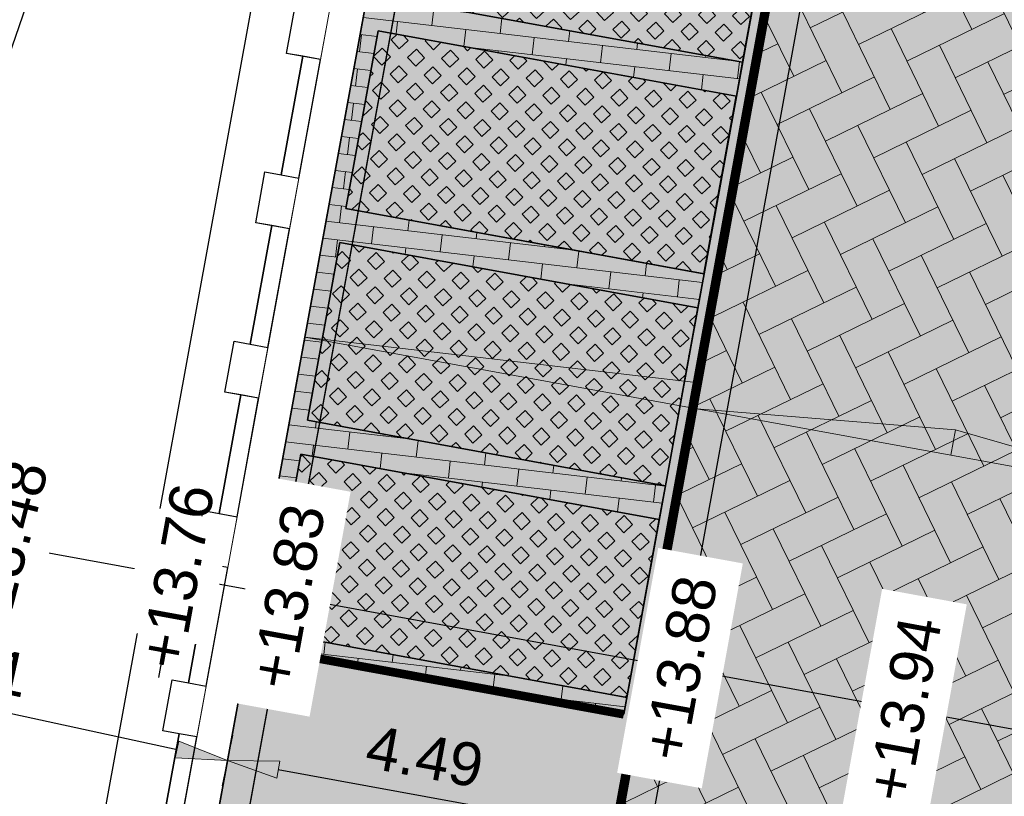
# Model space of a CAD drawing. Header units: metres. Extents: x 131295 to 132236, y 397710 to 398702.
# Tile 80 of 127: x 131585.34 to 131596.79, y 398200.47 to 398209.5. Entities that reach past the tile are written whole.
import ezdxf

# ---------------------------------------------------------------- set-up
doc = ezdxf.new("R2010")
doc.units = ezdxf.units.M
for name, pattern in [('AL-MATERIAALS', [2, 1, -1]), ('MA-1-1', [2, 1, -1]), ('MA-1-3', [4, 1, -3])]:
    doc.linetypes.add(name, pattern=pattern)
doc.layers.get('Defpoints').update_dxf_attribs({"color": 128})
doc.layers.add('N-GR-arcering gras', color=7, linetype='Continuous', lineweight=5, true_color=0xecffb3)
doc.layers.add("N-VH-arcering 'MAT' kleur 5 (roodbruin)", color=7, linetype='Continuous', lineweight=18, true_color=0xc5a6a0)
for name, color, linetype, lineweight in [('N-IE-markering 1 - 1 streep', 255, 'MA-1-1', 18), ('N-IE-markering 1 - 3 streep 0.10', 255, 'MA-1-3', 18), ('N-KO-wadiband 400x350mm', 6, 'Continuous', 35), ('N-KO-wadiband achterkant', 8, 'Continuous', 5), ('N-VH-afschotrichting @ 0.2', 250, 'Continuous', 18), ('N-VH-arcering grasbetontegels', 8, 'Continuous', 5), ('N-VH-arcering SBS KF keperverband', 8, 'Continuous', 5), ('N-VH-arcering SBS WF halfsteensverband', 8, 'Continuous', 5), ('N-VH-betontegel 600x400x80 mm', 8, 'Continuous', 5), ('N-VH-goot', 8, 'Continuous', 5), ('X-AL-maatvoering', 1, 'Continuous', 18), ('X-AL-materiaalscheiding', 1, 'AL-MATERIAALS', 18), ('X-AL-planhoogte', 190, 'Continuous', 25)]:
    doc.layers.add(name, color=color, linetype=linetype, lineweight=lineweight)
for name, color, linetype, plot in [('X-AL-contourlijnen', 30, 'Continuous', False), ('X-AL-hulplijn bandenlijnnummers', 30, 'Continuous', False), ('X-AL-hulplijn hoogtetekst', 190, 'Continuous', False)]:
    doc.layers.add(name, color=color, linetype=linetype, plot=plot)
doc.styles.add('CS Annotative', font='arial.ttf')
doc.dimstyles.new('CS Annotative', dxfattribs={"dimtxt": 2.5, "dimasz": 3, "dimexe": 0.18, "dimexo": 0.0625, "dimgap": 1, "dimtad": 1, "dimzin": 0, "dimdsep": 46, "dimtxsty": 'CS Annotative', "dimblk": 'CS Dimensionpijl', "dimcen": 0, "dimse1": 1, "dimse2": 1, "dimclrd": 256, "dimclre": 256, "dimclrt": 2, "dimadec": 0, "dimazin": 0, "dimtm": 1e-09, "dimtfac": 1, "dimtofl": 0, "dimtmove": 1, "dimatfit": 3, "dimfxl": 1, "dimtfillclr": 256, "dimtolj": 1, "dimtzin": 0, "dimarcsym": 0})
pattern_1 = [(313.3197747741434, (26318.95213051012, 79631.07993216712), (0.2037100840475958, 0.1920994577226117), [0.14, -0.14]), (43.31977477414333, (26318.95213051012, 79631.07993216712), (-0.1920994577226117, 0.2037100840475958), [0.14, -0.14]), (313.3197747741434, (26319.05398457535, 79631.17598097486), (0.2037100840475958, 0.1920994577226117), [0.14, -0.14]), (43.31977477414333, (26319.04817931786, 79630.97807810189), (-0.1920994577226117, 0.2037100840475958), [0.14, -0.14])]

# ---------------------------------------------------------------- blocks, each defined once
blk = doc.blocks.new('CS tegel 600x400x80')
at = {"linetype": 'Continuous', "flags": 128}
blk.add_lwpolyline([(0.5999999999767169, 5.820766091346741e-11), (0.5999999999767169, 0.4000000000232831), (0, 0.4000000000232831), (0, 0)], close=True, dxfattribs=at)
blk = doc.blocks.new('CS Dimensionpijl')
h = blk.add_hatch(color=256)
h.dxf.hatch_style = 1
h.paths.add_polyline_path([(-1, -0.1666666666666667), (0, 0), (-1, 0.1666666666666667)])
at = {"flags": 128}
blk.add_lwpolyline([(0, 0.5), (0, -0.5)], dxfattribs=at)
blk.add_lwpolyline([(-1, -0.1666666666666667), (0, 0), (-1, 0.1666666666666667)], close=True, dxfattribs=at)
blk = doc.blocks.new('*D288')
at = {"layer": 'Defpoints', "color": 0, "transparency": 16777216}
for p in [(131596.0437525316, 398221.2517831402), (131592.178435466, 398200.082579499), (131598.2145743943, 398198.9804317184)]:
    blk.add_point(p, dxfattribs=at)
at = {"layer": 'X-AL-maatvoering', "lineweight": -2, "transparency": 16777216}
blk.add_line((131597.6243329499, 398199.0882048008), (131592.7686769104, 398199.9748064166), dxfattribs=at)
at = {"layer": 'X-AL-maatvoering', "lineweight": -2, "transparency": 16777216, "xscale": 0.6000000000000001, "yscale": 0.6000000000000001, "zscale": 0.6000000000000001}
for p, rotation in [((131592.178435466, 398200.082579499), 169.652268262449), ((131598.2145743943, 398198.9804317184), 349.652268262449)]:
    blk.add_blockref('CS Dimensionpijl', p, dxfattribs=dict(at, rotation=rotation))
at = {"layer": 'X-AL-maatvoering', "color": 2, "transparency": 16777216, "insert": (131595.2782843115, 398199.979387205), "char_height": 0.5, "attachment_point": 5, "rotation": 349.65226826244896, "style": 'CS Annotative'}
blk.add_mtext('\\A1;6.14', dxfattribs=at)
blk = doc.blocks.new('*D289')
at = {"layer": 'Defpoints', "color": 0, "transparency": 16777216}
for p in [(131596.0437525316, 398221.2517831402), (131587.7574634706, 398200.8898114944), (131587.7574634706, 398200.8898114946)]:
    blk.add_point(p, dxfattribs=at)
at = {"layer": 'X-AL-maatvoering', "lineweight": -2, "transparency": 16777216}
blk.add_line((131591.5881940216, 398200.1903525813), (131588.347704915, 398200.7820384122), dxfattribs=at)
at = {"layer": 'X-AL-maatvoering', "lineweight": -2, "transparency": 16777216, "xscale": 0.6000000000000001, "yscale": 0.6000000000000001, "zscale": 0.6000000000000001}
for p, rotation in [((131587.7574634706, 398200.8898114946), 169.6522682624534), ((131592.178435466, 398200.0825794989), 349.6522682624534)]:
    blk.add_blockref('CS Dimensionpijl', p, dxfattribs=dict(at, rotation=rotation))
at = {"layer": 'X-AL-maatvoering', "color": 2, "transparency": 16777216, "insert": (131590.0497288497, 398200.934077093), "char_height": 0.5, "attachment_point": 5, "rotation": 349.6522682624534, "style": 'CS Annotative'}
blk.add_mtext('\\A1;4.49', dxfattribs=at)
blk = doc.blocks.new('*U423')
at = {"ltscale": 0.2}
h = blk.add_hatch(color=256, dxfattribs=at)
h.dxf.hatch_style = 1
h.paths.add_polyline_path([(0, 0), (22.79051382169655, -4.161354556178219), (23.05994652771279, -2.685750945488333)])
blk.add_lwpolyline([(0, 0), (22.79051382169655, -4.161354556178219), (23.05994652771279, -2.685750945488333)], close=True, dxfattribs=at)
blk = doc.blocks.new('*U424')
at = {"ltscale": 0.2}
h = blk.add_hatch(color=256, dxfattribs=at)
h.dxf.hatch_style = 1
h.paths.add_polyline_path([(0, 0), (14.74770522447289, -2.692805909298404), (15.01713793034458, -1.217202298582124)])
blk.add_lwpolyline([(0, 0), (14.74770522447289, -2.692805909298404), (15.01713793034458, -1.217202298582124)], close=True, dxfattribs=at)
blk = doc.blocks.new('*U425')
at = {"ltscale": 0.2}
h = blk.add_hatch(color=256, dxfattribs=at)
h.dxf.hatch_style = 1
h.paths.add_polyline_path([(0, 0), (-14.74770522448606, 2.692805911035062), (-14.47827251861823, 4.168409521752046)])
blk.add_lwpolyline([(0, 0), (-14.74770522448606, 2.692805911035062), (-14.47827251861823, 4.168409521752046)], close=True, dxfattribs=at)
blk = doc.blocks.new('*D534')
at = {"layer": 'Defpoints', "color": 0, "transparency": 16777216}
for p in [(131581.5866742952, 398202.2252989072), (131587.7574634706, 398200.8898114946), (131587.7574634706, 398200.8898114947)]:
    blk.add_point(p, dxfattribs=at)
at = {"layer": 'X-AL-maatvoering', "lineweight": -2, "transparency": 16777216}
blk.add_line((131582.1730979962, 398202.098384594), (131587.1710397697, 398201.0167258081), dxfattribs=at)
at = {"layer": 'X-AL-maatvoering', "lineweight": -2, "transparency": 16777216, "xscale": 0.6000000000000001, "yscale": 0.6000000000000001, "zscale": 0.6000000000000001}
for p, rotation in [((131581.5866742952, 398202.2252989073), 167.7883309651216), ((131587.7574634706, 398200.8898114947), 347.7883309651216)]:
    blk.add_blockref('CS Dimensionpijl', p, dxfattribs=dict(at, rotation=rotation))
at = {"layer": 'X-AL-maatvoering', "color": 2, "transparency": 16777216, "insert": (131584.7684089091, 398202.0027065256), "char_height": 0.5, "attachment_point": 5, "rotation": 347.78833096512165, "style": 'CS Annotative'}
blk.add_mtext('\\A1;6.31', dxfattribs=at)

msp = doc.modelspace()

# ---------------------------------------------------------------- hatches: boundary and pattern name
at = {"layer": 'N-GR-arcering gras'}
h = msp.add_hatch(color=256, dxfattribs=at)
h.dxf.hatch_style = 1
h.paths.add_polyline_path([(131594.1190402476, 398211.0673645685), (131589.9578380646, 398211.8271647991), (131589.5806322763, 398209.7613197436), (131593.7418344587, 398209.0015195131)])
h = msp.add_hatch(color=256, dxfattribs=at)
h.dxf.hatch_style = 1
h.paths.add_polyline_path([(131593.6699857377, 398208.6080252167), (131589.5087835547, 398209.3678254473), (131589.1315777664, 398207.3019803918), (131593.2927799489, 398206.5421801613)])
h = msp.add_hatch(color=256, dxfattribs=at)
h.dxf.hatch_style = 1
h.paths.add_polyline_path([(131593.2241030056, 398206.1481081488), (131589.0642379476, 398206.9076642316), (131588.6870321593, 398204.8418191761), (131592.8473241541, 398204.0821851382)])
h = msp.add_hatch(color=256, dxfattribs=at)
h.dxf.hatch_style = 1
h.paths.add_polyline_path([(131592.7755565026, 398203.6886746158), (131588.6106745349, 398204.4491467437), (131588.2334687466, 398202.3833016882), (131592.3987776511, 398201.6227516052)])
at = {"layer": "N-VH-arcering 'MAT' kleur 5 (roodbruin)"}
h = msp.add_hatch(color=256, dxfattribs=at)
h.dxf.hatch_style = 1
edge = h.paths.add_edge_path()
edge.add_line((131603.4787111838, 398227.8088847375), (131601.2077760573, 398228.2235382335))
edge.add_line((131601.2077760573, 398228.2235382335), (131601.0110289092, 398228.2594625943))
edge.add_line((131601.0110289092, 398228.2594625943), (131599.5354252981, 398228.5288953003))
edge.add_line((131599.5354252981, 398228.5288953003), (131599.3386781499, 398228.5648196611))
edge.add_line((131599.3386781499, 398228.5648196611), (131597.5760008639, 398228.8866695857))
edge.add_line((131597.5760008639, 398228.8866695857), (131596.6778918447, 398223.9679908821))
edge.add_line((131596.6778918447, 398223.9679908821), (131596.2197785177, 398221.459039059))
edge.add_line((131596.2197785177, 398221.459039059), (131590.4718807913, 398189.9794953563))
edge.add_line((131590.4718807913, 398189.9794953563), (131590.4539186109, 398189.8811217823))
edge.add_arc((131588.4864471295, 398190.2403653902), 2.000000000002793, 259.6307525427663, 349.65226826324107, ccw=False)
edge.add_line((131588.1264647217, 398188.2730289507), (131582.6861987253, 398189.268486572))
edge.add_line((131582.6861987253, 398189.268486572), (131582.6857327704, 398189.2683017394))
edge.add_line((131582.6857327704, 398189.2683017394), (131581.7858494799, 398184.3499459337))
edge.add_line((131581.7858494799, 398184.3499459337), (131592.2457825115, 398182.4361489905))
edge.add_line((131592.2457825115, 398182.4361489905), (131592.442516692, 398182.4001536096))
edge.add_line((131592.442516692, 398182.4001536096), (131593.9180230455, 398182.1301882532))
edge.add_line((131593.9180230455, 398182.1301882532), (131594.114757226, 398182.0941928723))
edge.add_line((131594.114757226, 398182.0941928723), (131595.0984407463, 398181.9142850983))
edge.add_line((131595.0984407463, 398181.9142850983), (131598.4931254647, 398200.5059739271))
edge.add_line((131598.4931254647, 398200.5059739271), (131600.7125051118, 398212.6593642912))
edge.add_line((131600.7125051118, 398212.6593642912), (131603.4787111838, 398227.8088847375))
h = msp.add_hatch(color=256, dxfattribs=at)
h.dxf.hatch_style = 1
edge = h.paths.add_edge_path()
edge.add_arc((131595.8262842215, 398221.5308877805), 0.4000000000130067, 259.6522682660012, 289.66410784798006, ccw=False)
edge.add_line((131595.7544354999, 398221.1373934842), (131591.5932333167, 398221.8971937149))
edge.add_line((131591.5932333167, 398221.8971937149), (131591.5752711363, 398221.7988201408))
edge.add_line((131591.5752711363, 398221.7988201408), (131588.0007972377, 398202.2224789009))
edge.add_line((131588.0007972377, 398202.2224789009), (131592.3628939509, 398201.4259970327))
edge.add_line((131592.3628939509, 398201.4259970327), (131592.3987776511, 398201.6227516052))
edge.add_line((131592.3987776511, 398201.6227516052), (131588.2334687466, 398202.3833016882))
edge.add_line((131588.2334687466, 398202.3833016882), (131588.6106745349, 398204.4491467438))
edge.add_line((131588.6106745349, 398204.4491467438), (131592.7755565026, 398203.6886746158))
edge.add_line((131592.7755565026, 398203.6886746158), (131592.8473241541, 398204.0821851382))
edge.add_line((131592.8473241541, 398204.0821851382), (131588.6870321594, 398204.8418191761))
edge.add_line((131588.6870321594, 398204.8418191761), (131589.0642379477, 398206.9076642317))
edge.add_line((131589.0642379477, 398206.9076642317), (131593.2241030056, 398206.1481081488))
edge.add_line((131593.2241030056, 398206.1481081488), (131593.2958701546, 398206.541615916))
edge.add_line((131593.2958701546, 398206.541615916), (131589.1315777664, 398207.3019803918))
edge.add_line((131589.1315777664, 398207.3019803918), (131589.5087835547, 398209.3678254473))
edge.add_line((131589.5087835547, 398209.3678254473), (131593.6726490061, 398208.6075389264))
edge.add_line((131593.6726490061, 398208.6075389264), (131593.7444164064, 398209.0010480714))
edge.add_line((131593.7444164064, 398209.0010480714), (131589.5806322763, 398209.7613197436))
edge.add_line((131589.5806322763, 398209.7613197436), (131589.9578380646, 398211.8271647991))
edge.add_line((131589.9578380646, 398211.8271647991), (131594.1211952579, 398211.0669710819))
edge.add_line((131594.1211952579, 398211.0669710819), (131594.1929626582, 398211.4604802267))
edge.add_line((131594.1929626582, 398211.4604802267), (131590.0296867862, 398212.2206590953))
edge.add_line((131590.0296867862, 398212.2206590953), (131590.4068925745, 398214.2865041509))
edge.add_line((131590.4068925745, 398214.2865041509), (131594.5697415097, 398213.5264032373))
edge.add_line((131594.5697415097, 398213.5264032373), (131594.64150891, 398213.9199123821))
edge.add_line((131594.64150891, 398213.9199123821), (131590.478741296, 398214.6799984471))
edge.add_line((131590.478741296, 398214.6799984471), (131590.8559470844, 398216.7458435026))
edge.add_line((131590.8559470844, 398216.7458435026), (131595.0182877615, 398215.9858353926))
edge.add_line((131595.0182877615, 398215.9858353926), (131595.0900551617, 398216.3793445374))
edge.add_line((131595.0900551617, 398216.3793445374), (131590.9277958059, 398217.1393377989))
edge.add_line((131590.9277958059, 398217.1393377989), (131591.3050015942, 398219.2051828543))
edge.add_line((131591.3050015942, 398219.2051828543), (131595.4668340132, 398218.445267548))
edge.add_line((131595.4668340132, 398218.445267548), (131595.5386014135, 398218.8387766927))
edge.add_line((131595.5386014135, 398218.8387766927), (131591.3768503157, 398219.5986771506))
edge.add_line((131591.3768503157, 398219.5986771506), (131591.7540561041, 398221.6645222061))
edge.add_line((131591.7540561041, 398221.6645222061), (131595.915380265, 398220.9046997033))
edge.add_line((131595.915380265, 398220.9046997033), (131595.9608863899, 398221.154215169))
h = msp.add_hatch(color=256, dxfattribs=at)
h.dxf.hatch_style = 1
edge = h.paths.add_edge_path()
edge.add_line((131592.3628939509, 398201.4259970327), (131588.0007972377, 398202.2224789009))
edge.add_line((131588.0007972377, 398202.2224789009), (131586.0069952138, 398191.3030121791))
edge.add_line((131586.0069952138, 398191.3030121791), (131585.9890330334, 398191.2046386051))
edge.add_line((131585.9890330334, 398191.2046386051), (131590.1502352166, 398190.4448383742))
edge.add_arc((131590.0783864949, 398190.0513440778), 0.4000000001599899, -10.347731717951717, 79.65226824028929, ccw=False)
edge.add_line((131590.4718807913, 398189.9794953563), (131596.2197785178, 398221.4590390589))
edge.add_arc((131595.8262842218, 398221.5308877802), 0.3999999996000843, 289.66410781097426, 349.6522682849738, ccw=False)
edge.add_line((131595.9608863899, 398221.154215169), (131592.3628939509, 398201.4259970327))
at = {"layer": 'N-VH-arcering grasbetontegels'}
h = msp.add_hatch(dxfattribs=at)
h.set_pattern_fill('CS-GRASBETONSTEEN', color=256, angle=278.65)
h.set_pattern_definition(pattern_1)
h.paths.add_polyline_path([(131594.1190402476, 398211.0673645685), (131589.9578380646, 398211.8271647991), (131589.5806322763, 398209.7613197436), (131593.7418344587, 398209.0015195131)])
h = msp.add_hatch(dxfattribs=at)
h.set_pattern_fill('CS-GRASBETONSTEEN', color=256, angle=278.65)
h.set_pattern_definition(pattern_1)
h.paths.add_polyline_path([(131593.6699857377, 398208.6080252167), (131589.5087835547, 398209.3678254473), (131589.1315777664, 398207.3019803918), (131593.2927799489, 398206.5421801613)])
h = msp.add_hatch(dxfattribs=at)
h.set_pattern_fill('CS-GRASBETONSTEEN', color=256, angle=278.65)
h.set_pattern_definition(pattern_1)
h.paths.add_polyline_path([(131593.2241030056, 398206.1481081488), (131589.0642379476, 398206.9076642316), (131588.6870321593, 398204.8418191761), (131592.8473241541, 398204.0821851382)])
h = msp.add_hatch(dxfattribs=at)
h.set_pattern_fill('CS-GRASBETONSTEEN', color=256, angle=278.65)
h.set_pattern_definition(pattern_1)
h.paths.add_polyline_path([(131592.7755565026, 398203.6886746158), (131588.6106745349, 398204.4491467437), (131588.2334687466, 398202.3833016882), (131592.3987776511, 398201.6227516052)])
at = {"layer": 'N-VH-arcering SBS KF keperverband'}
h = msp.add_hatch(dxfattribs=at)
h.set_pattern_fill('CS-KF KEPERV', color=256, scale=20)
h.set_pattern_definition([(116.018774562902, (26375.62930064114, 79453.50666762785), (-0.5616727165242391, 0.1931935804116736), [1.26, -0.42]), (206.018774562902, (26375.44506107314, 79453.8841007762), (0.561672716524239, -0.1931935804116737), [1.26, -0.42])])
edge = h.paths.add_edge_path()
edge.add_line((131603.4787111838, 398227.8088847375), (131601.2077760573, 398228.2235382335))
edge.add_line((131601.2077760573, 398228.2235382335), (131601.0110289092, 398228.2594625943))
edge.add_line((131601.0110289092, 398228.2594625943), (131599.5354252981, 398228.5288953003))
edge.add_line((131599.5354252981, 398228.5288953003), (131599.3386781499, 398228.5648196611))
edge.add_line((131599.3386781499, 398228.5648196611), (131597.5760008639, 398228.8866695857))
edge.add_line((131597.5760008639, 398228.8866695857), (131596.6778918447, 398223.9679908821))
edge.add_line((131596.6778918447, 398223.9679908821), (131596.2197785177, 398221.459039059))
edge.add_line((131596.2197785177, 398221.459039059), (131590.4718807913, 398189.9794953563))
edge.add_line((131590.4718807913, 398189.9794953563), (131590.4539186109, 398189.8811217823))
edge.add_arc((131588.4864471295, 398190.2403653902), 2.000000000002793, 259.6307525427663, 349.65226826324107, ccw=False)
edge.add_line((131588.1264647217, 398188.2730289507), (131582.6861987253, 398189.268486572))
edge.add_line((131582.6861987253, 398189.268486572), (131582.6857327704, 398189.2683017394))
edge.add_line((131582.6857327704, 398189.2683017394), (131581.7858494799, 398184.3499459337))
edge.add_line((131581.7858494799, 398184.3499459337), (131592.2457825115, 398182.4361489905))
edge.add_line((131592.2457825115, 398182.4361489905), (131592.442516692, 398182.4001536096))
edge.add_line((131592.442516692, 398182.4001536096), (131593.9180230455, 398182.1301882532))
edge.add_line((131593.9180230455, 398182.1301882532), (131594.114757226, 398182.0941928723))
edge.add_line((131594.114757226, 398182.0941928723), (131595.0984407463, 398181.9142850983))
edge.add_line((131595.0984407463, 398181.9142850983), (131598.4931254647, 398200.5059739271))
edge.add_line((131598.4931254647, 398200.5059739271), (131600.7125051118, 398212.6593642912))
edge.add_line((131600.7125051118, 398212.6593642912), (131603.4787111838, 398227.8088847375))
at = {"layer": 'N-VH-arcering SBS WF halfsteensverband'}
h = msp.add_hatch(dxfattribs=at)
h.set_pattern_fill('CS-WF HALFSTV', color=256, scale=20, angle=192.3380180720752)
h.set_pattern_definition([(353.3567926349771, (26375.62930064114, 79453.50666762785), (0.02313724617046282, 0.1986571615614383), []), (263.3567926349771, (26375.62930064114, 79453.50666762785), (0.3741770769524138, -0.244931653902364), [0.2, -0.2])])
edge = h.paths.add_edge_path()
edge.add_arc((131595.8262842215, 398221.5308877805), 0.4000000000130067, 259.6522682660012, 289.66410784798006, ccw=False)
edge.add_line((131595.7544354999, 398221.1373934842), (131591.5932333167, 398221.8971937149))
edge.add_line((131591.5932333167, 398221.8971937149), (131591.5752711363, 398221.7988201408))
edge.add_line((131591.5752711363, 398221.7988201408), (131588.0007972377, 398202.2224789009))
edge.add_line((131588.0007972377, 398202.2224789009), (131592.3628939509, 398201.4259970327))
edge.add_line((131592.3628939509, 398201.4259970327), (131592.3987776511, 398201.6227516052))
edge.add_line((131592.3987776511, 398201.6227516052), (131588.2334687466, 398202.3833016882))
edge.add_line((131588.2334687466, 398202.3833016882), (131588.6106745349, 398204.4491467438))
edge.add_line((131588.6106745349, 398204.4491467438), (131592.7755565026, 398203.6886746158))
edge.add_line((131592.7755565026, 398203.6886746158), (131592.8473241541, 398204.0821851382))
edge.add_line((131592.8473241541, 398204.0821851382), (131588.6870321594, 398204.8418191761))
edge.add_line((131588.6870321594, 398204.8418191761), (131589.0642379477, 398206.9076642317))
edge.add_line((131589.0642379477, 398206.9076642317), (131593.2241030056, 398206.1481081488))
edge.add_line((131593.2241030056, 398206.1481081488), (131593.2958701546, 398206.541615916))
edge.add_line((131593.2958701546, 398206.541615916), (131589.1315777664, 398207.3019803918))
edge.add_line((131589.1315777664, 398207.3019803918), (131589.5087835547, 398209.3678254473))
edge.add_line((131589.5087835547, 398209.3678254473), (131593.6726490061, 398208.6075389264))
edge.add_line((131593.6726490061, 398208.6075389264), (131593.7444164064, 398209.0010480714))
edge.add_line((131593.7444164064, 398209.0010480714), (131589.5806322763, 398209.7613197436))
edge.add_line((131589.5806322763, 398209.7613197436), (131589.9578380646, 398211.8271647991))
edge.add_line((131589.9578380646, 398211.8271647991), (131594.1211952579, 398211.0669710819))
edge.add_line((131594.1211952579, 398211.0669710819), (131594.1929626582, 398211.4604802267))
edge.add_line((131594.1929626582, 398211.4604802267), (131590.0296867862, 398212.2206590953))
edge.add_line((131590.0296867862, 398212.2206590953), (131590.4068925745, 398214.2865041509))
edge.add_line((131590.4068925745, 398214.2865041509), (131594.5697415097, 398213.5264032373))
edge.add_line((131594.5697415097, 398213.5264032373), (131594.64150891, 398213.9199123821))
edge.add_line((131594.64150891, 398213.9199123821), (131590.478741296, 398214.6799984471))
edge.add_line((131590.478741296, 398214.6799984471), (131590.8559470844, 398216.7458435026))
edge.add_line((131590.8559470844, 398216.7458435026), (131595.0182877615, 398215.9858353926))
edge.add_line((131595.0182877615, 398215.9858353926), (131595.0900551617, 398216.3793445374))
edge.add_line((131595.0900551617, 398216.3793445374), (131590.9277958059, 398217.1393377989))
edge.add_line((131590.9277958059, 398217.1393377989), (131591.3050015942, 398219.2051828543))
edge.add_line((131591.3050015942, 398219.2051828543), (131595.4668340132, 398218.445267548))
edge.add_line((131595.4668340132, 398218.445267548), (131595.5386014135, 398218.8387766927))
edge.add_line((131595.5386014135, 398218.8387766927), (131591.3768503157, 398219.5986771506))
edge.add_line((131591.3768503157, 398219.5986771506), (131591.7540561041, 398221.6645222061))
edge.add_line((131591.7540561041, 398221.6645222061), (131595.915380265, 398220.9046997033))
edge.add_line((131595.915380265, 398220.9046997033), (131595.9608863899, 398221.154215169))

# ---------------------------------------------------------------- linework, layer by layer
at = {"layer": 'N-IE-markering 1 - 1 streep', "const_width": 0.1, "flags": 128}
msp.add_lwpolyline([(131588.0007972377, 398202.2224789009), (131592.3628939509, 398201.4259970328)], dxfattribs=at)
at = {"layer": 'N-IE-markering 1 - 3 streep 0.10', "const_width": 0.1, "flags": 128}
msp.add_lwpolyline([(131590.5293263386, 398190.5724703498), (131596.0639593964, 398220.8840262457)], dxfattribs=at)
at = {"layer": 'N-KO-wadiband 400x350mm'}
msp.add_lwpolyline([(131586.0069952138, 398191.3030121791), (131591.5752711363, 398221.7988201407)], dxfattribs=at)
at = {"layer": 'N-KO-wadiband achterkant'}
msp.add_lwpolyline([(131585.6135009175, 398191.3748609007), (131591.18177684, 398221.8706688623)], dxfattribs=at)
at = {"layer": 'N-VH-goot', "flags": 128}
msp.add_lwpolyline([(131592.3628939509, 398201.4259970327), (131595.9608863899, 398221.154215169)], dxfattribs=at)
at = {"layer": 'X-AL-contourlijnen', "flags": 128}
for points in [[(131603.4787111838, 398227.8088847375), (131601.2077760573, 398228.2235382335), (131601.0110289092, 398228.2594625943), (131599.5354252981, 398228.5288953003), (131599.3386781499, 398228.5648196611), (131597.5760008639, 398228.8866695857), (131596.6778918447, 398223.9679908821), (131596.2197785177, 398221.459039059), (131590.4718807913, 398189.9794953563), (131590.4539186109, 398189.8811217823, -0.4143235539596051), (131588.1264647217, 398188.2730289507), (131582.6861987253, 398189.268486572), (131582.6857327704, 398189.2683017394), (131581.7858494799, 398184.3499459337), (131592.2457825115, 398182.4361489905), (131592.442516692, 398182.4001536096), (131593.9180230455, 398182.1301882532), (131594.114757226, 398182.0941928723), (131595.0984407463, 398181.9142850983), (131598.4931254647, 398200.5059739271), (131600.7125051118, 398212.6593642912)], [(131592.3628939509, 398201.4259970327), (131588.0007972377, 398202.2224789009), (131586.0069952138, 398191.3030121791), (131585.9890330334, 398191.2046386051), (131590.1502352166, 398190.4448383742, -0.4142135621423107), (131590.4718807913, 398189.9794953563), (131596.2197785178, 398221.4590390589, -0.2678938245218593), (131595.9608863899, 398221.154215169)], [(131589.804257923, 398219.3369308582), (131588.7274182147, 398213.4393967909, -0.4142135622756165), (131588.4947467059, 398213.2785740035), (131588.307836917, 398213.3127021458, 0.4142135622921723), (131588.0751654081, 398213.1518793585), (131587.8542305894, 398211.9418843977, 0.4142135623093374), (131588.0150533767, 398211.7092128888), (131588.2019631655, 398211.6750847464, -0.4142135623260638), (131588.3627859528, 398211.4424132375), (131585.8685721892, 398197.7823387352), (131585.8534693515, 398197.6996249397, -0.4142135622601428), (131585.6207978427, 398197.5388021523), (131585.4338880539, 398197.5729302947, 0.4142135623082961), (131585.201216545, 398197.4121075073), (131584.9802817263, 398196.2021125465, 0.4142135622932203), (131585.1411045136, 398195.9694410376), (131585.3280143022, 398195.9353128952, -0.4142135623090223), (131585.4888370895, 398195.7026413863), (131584.8363118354, 398192.1289526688, -0.4143235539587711), (131582.5088579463, 398190.5208598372), (131581.3302751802, 398190.7365164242, -0.4591277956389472), (131579.7993787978, 398193.3554489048), (131588.8396703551, 398219.5896407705, -0.9270951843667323)]]:
    msp.add_lwpolyline(points, format="xyb", close=True, dxfattribs=at)
for points in [[(131591.5752711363, 398221.7988201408), (131588.0007972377, 398202.2224789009), (131592.3628939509, 398201.4259970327), (131592.3987776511, 398201.6227516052), (131588.2334687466, 398202.3833016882), (131588.6106745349, 398204.4491467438), (131592.7755565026, 398203.6886746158), (131592.8473241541, 398204.0821851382), (131588.6870321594, 398204.8418191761), (131589.0642379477, 398206.9076642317), (131593.2241030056, 398206.1481081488), (131593.2958701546, 398206.541615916), (131589.1315777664, 398207.3019803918), (131589.5087835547, 398209.3678254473), (131593.6726490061, 398208.6075389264), (131593.7444164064, 398209.0010480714), (131589.5806322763, 398209.7613197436)], [(131586.9426828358, 398199.8235220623), (131587.1941533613, 398201.2007520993), (131587.0072435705, 398201.2348802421), (131587.1150166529, 398201.8251216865), (131587.3019264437, 398201.7909935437), (131587.5533969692, 398203.1682235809), (131587.3664871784, 398203.2023517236), (131587.4742602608, 398203.792593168), (131587.6611700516, 398203.7584650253), (131587.9126405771, 398205.1356950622), (131587.7257307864, 398205.169823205), (131587.8335038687, 398205.7600646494), (131588.0204136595, 398205.7259365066), (131588.271884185, 398207.1031665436), (131588.0849743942, 398207.1372946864), (131588.1927474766, 398207.7275361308), (131588.3796572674, 398207.6934079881), (131588.6311277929, 398209.0706380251), (131588.4442180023, 398209.1047661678), (131588.5519910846, 398209.6950076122)]]:
    msp.add_lwpolyline(points, dxfattribs=at)
for points in [[(131594.1190402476, 398211.0673645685), (131589.9578380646, 398211.8271647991), (131589.5806322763, 398209.7613197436), (131593.7418344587, 398209.0015195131)], [(131593.6699857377, 398208.6080252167), (131589.5087835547, 398209.3678254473), (131589.1315777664, 398207.3019803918), (131593.2927799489, 398206.5421801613)], [(131588.8377122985, 398209.0329174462), (131588.6311277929, 398209.0706380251), (131588.3796572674, 398207.6934079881), (131588.5862417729, 398207.6556874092)], [(131588.4784686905, 398207.0654459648), (131588.271884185, 398207.1031665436), (131588.0204136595, 398205.7259365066), (131588.226998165, 398205.6882159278)], [(131593.2241030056, 398206.1481081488), (131589.0642379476, 398206.9076642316), (131588.6870321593, 398204.8418191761), (131592.8473241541, 398204.0821851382)], [(131588.1192250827, 398205.0979744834), (131587.9126405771, 398205.1356950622), (131587.6611700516, 398203.7584650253), (131587.8677545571, 398203.7207444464)], [(131592.7755565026, 398203.6886746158), (131588.6106745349, 398204.4491467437), (131588.2334687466, 398202.3833016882), (131592.3987776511, 398201.6227516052)], [(131587.7599814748, 398203.130503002), (131587.5533969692, 398203.1682235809), (131587.3019264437, 398201.7909935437), (131587.5085109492, 398201.7532729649)], [(131587.4007378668, 398201.1630315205), (131587.1941533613, 398201.2007520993), (131586.9426828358, 398199.8235220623), (131587.1492673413, 398199.7858014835)]]:
    msp.add_lwpolyline(points, close=True, dxfattribs=at)
at = {"layer": 'X-AL-hulplijn bandenlijnnummers'}
msp.add_lwpolyline([(131586.5129623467, 398192.1255067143), (131591.7040324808, 398220.5554696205)], dxfattribs=at)
at = {"layer": 'X-AL-hulplijn hoogtetekst'}
msp.add_lwpolyline([(131586.3513027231, 398191.2401445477), (131591.9195786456, 398221.7359525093)], dxfattribs=at)
at = {"layer": 'X-AL-hulplijn hoogtetekst', "flags": 128}
for points in [[(131590.8227069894, 398189.9155109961), (131596.5640990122, 398221.3962425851)], [(131583.7667419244, 398203.6515497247), (131615.4257090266, 398197.8708908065)], [(131586.9576189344, 398201.8538611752), (131587.20908946, 398203.2310912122)]]:
    msp.add_lwpolyline(points, dxfattribs=at)
at = {"layer": 'X-AL-materiaalscheiding', "flags": 128}
for points in [[(131590.4718807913, 398189.9794953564), (131596.2197785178, 398221.459039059)], [(131588.3796572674, 398207.6934079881), (131588.6311277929, 398209.0706380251)], [(131588.0204136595, 398205.7259365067), (131588.271884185, 398207.1031665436)], [(131587.6611700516, 398203.7584650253), (131587.9126405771, 398205.1356950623)], [(131587.3019264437, 398201.7909935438), (131587.5533969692, 398203.1682235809)], [(131586.9426828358, 398199.8235220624), (131587.1941533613, 398201.2007520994)]]:
    msp.add_lwpolyline(points, dxfattribs=at)

# ---------------------------------------------------------------- block references
at = {"layer": 'N-VH-afschotrichting @ 0.2', "xscale": 0.2, "yscale": 0.2, "zscale": 0.2}
for name, p in [('*U423', (131588.6555724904, 398205.8084901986)), ('*U424', (131593.2136752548, 398204.9762192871)), ('*U425', (131599.1127573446, 398203.8990969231))]:
    msp.add_blockref(name, p, dxfattribs=at)
at = {"layer": 'N-VH-betontegel 600x400x80 mm', "rotation": 79.65226826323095}
for p in [(131588.8377122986, 398209.0329174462), (131588.4784686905, 398207.0654459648), (131588.1192250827, 398205.0979744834), (131587.7599814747, 398203.130503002), (131587.4007378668, 398201.1630315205)]:
    msp.add_blockref('CS tegel 600x400x80', p, dxfattribs=at)

# ---------------------------------------------------------------- next in the draw order: texts
at = {"layer": 'X-AL-planhoogte', "char_height": 0.5, "attachment_point": 5, "style": 'CS Annotative', "bg_fill": 2}
for s, insert, rotation in [('+13.48', (131585.1735288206, 398203.3107934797), 75.59766825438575), ('+13.83', (131588.4610145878, 398202.7944153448), 79.65226826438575), ('+13.88', (131593.0197272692, 398201.962033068), 79.65226826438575), ('+13.94', (131595.6226107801, 398201.486768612), 79.65087343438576)]:
    msp.add_mtext(s, dxfattribs=dict(at, insert=insert, rotation=rotation))
at = {"layer": 'X-AL-planhoogte', "insert": (131587.1723207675, 398203.029719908), "char_height": 0.5, "width": 0.9720000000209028, "attachment_point": 5, "rotation": 79.65226826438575, "style": 'CS Annotative', "bg_fill": 2}
msp.add_mtext('+13.76', dxfattribs=at)

# ---------------------------------------------------------------- next in the draw order: dimensions: what is measured, and where the dimension line sits
at = {"layer": 'X-AL-maatvoering'}
for base, p1, p2, angle, picture, middle in [((131587.7574634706, 398200.8898114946), (131596.0437525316, 398221.2517831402), (131587.7574634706, 398200.8898114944), 349.6522682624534, '*D289', (131590.0497288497, 398200.934077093)), ((131592.178435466, 398200.082579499), (131598.2145743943, 398198.9804317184), (131596.0437525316, 398221.2517831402), 349.652268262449, '*D288', (131595.2782843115, 398199.979387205))]:
    dim = msp.add_linear_dim(base=base, p1=p1, p2=p2, angle=angle, dimstyle='CS Annotative', dxfattribs=at)
    dim.commit()
    dim.dimension.update_dxf_attribs({"geometry": picture, "text_midpoint": middle})
dim = msp.add_aligned_dim(p1=(131581.5866742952, 398202.2252989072), p2=(131587.7574634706, 398200.8898114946), distance=5.689046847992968e-11, dimstyle='CS Annotative', dxfattribs=at)
dim.commit()
dim.dimension.update_dxf_attribs({"geometry": '*D534', "text_midpoint": (131584.7684089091, 398202.0027065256)})

doc.saveas('drawing.dxf')
